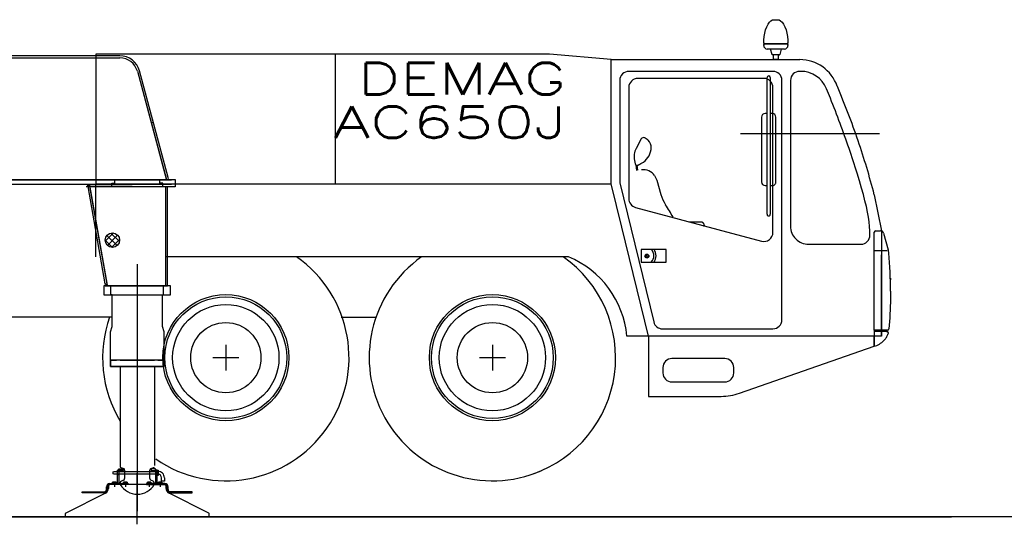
# Model space of a CAD drawing. Extents: x 26250 to 211390, y 12641 to 169243.
# Tile 13 of 132: x 48702 to 54168, y 12641 to 15443. Entities that reach past the tile are written whole.
import ezdxf
from ezdxf.enums import TextEntityAlignment as Align

# ---------------------------------------------------------------- set-up
doc = ezdxf.new("R2010")
doc.units = 0
doc.header["$LTSCALE"] = 212.5
doc.linetypes.add('CENTER', pattern=[50.5, 30, -9, 2.5, -9])
doc.linetypes.add('HIDDEN', pattern=[12.6, 8.4, -4.2])
for name, color, linetype in [('11', 7, 'CONTINUOUS'), ('129', 7, 'CONTINUOUS'), ('5', 94, 'CONTINUOUS'), ('607', 7, 'CONTINUOUS'), ('611', 7, 'CONTINUOUS')]:
    doc.layers.add(name, color=color, linetype=linetype)
doc.styles.get("Standard").update_dxf_attribs({"font": 'txt', "bigfont": 'bigfont'})

# ---------------------------------------------------------------- blocks, each defined once
blk = doc.blocks.new('*G12')
at = {"layer": '129', "color": 7, "linetype": 'CONTINUOUS'}
for p, q in [((51326.4, 13638.1), (51326.4, 13494.1)), ((51254.4, 13566.1), (51398.4, 13566.1))]:
    blk.add_line(p, q, dxfattribs=at)
blk = doc.blocks.new('*G13')
at = {"layer": '129', "color": 7, "linetype": 'CONTINUOUS'}
for p, q in [((49846.4, 13638.1), (49846.4, 13494.1)), ((49774.4, 13566.1), (49918.4, 13566.1))]:
    blk.add_line(p, q, dxfattribs=at)
blk = doc.blocks.new('*G19')
at = {"layer": '11', "color": 7, "linetype": 'CENTER'}
for p, q in [((49354.8, 12962.9), (49354.8, 12805.5)), ((49354.8, 12962.9), (49354.8, 12805.5)), ((49354.8, 12640.6), (49354.8, 12925.4)), ((49227.8, 12878.1), (49227.8, 12849.4)), ((49288.8, 12878.7), (49288.8, 12849.4)), ((49420.8, 12878.7), (49420.8, 12849.4)), ((49481.8, 12878.1), (49481.8, 12849.4))]:
    blk.add_line(p, q, dxfattribs=at)
at = {"layer": '11', "color": 7, "linetype": 'CONTINUOUS'}
for p, q in [((49221.7, 12931.9), (49226.7, 12934.8)), ((49221.7, 12921.7), (49221.7, 12931.9)), ((49226.7, 12918.8), (49221.7, 12921.7)), ((49226.7, 12934.8), (49469.8, 12934.8)), ((49469.8, 12918.8), (49226.7, 12918.8)), ((49244.8, 12942), (49252.8, 12942)), ((49244.8, 12867.5), (49244.8, 12942)), ((49248.8, 12942), (49252.8, 12946)), ((49252.8, 12942), (49248.8, 12942)), ((49252.8, 12940), (49252.8, 12948)), ((49252.8, 12948), (49277.8, 12948)), ((49252.8, 12946), (49252.8, 12942)), ((49252.8, 12942), (49252.8, 12867.5)), ((49277.8, 12940), (49252.8, 12940)), ((49277.8, 12948), (49277.8, 12940)), ((49431.8, 12948), (49431.8, 12940)), ((49456.8, 12948), (49431.8, 12948)), ((49431.8, 12940), (49456.8, 12940)), ((49456.8, 12940), (49456.8, 12948)), ((49460.8, 12942), (49456.8, 12946)), ((49456.8, 12946), (49456.8, 12942)), ((49456.8, 12942), (49460.8, 12942)), ((49464.8, 12942), (49456.8, 12942)), ((49456.8, 12942), (49456.8, 12867.5)), ((49464.8, 12867.5), (49464.8, 12942)), ((49466.8, 12911.8), (49466.8, 12941.8)), ((49466.8, 12941.8), (49470.1, 12941.8)), ((49470.1, 12911.8), (49466.8, 12911.8)), ((49470.1, 12941.8), (49470.1, 12911.8)), ((49183.8, 12833.2), (49183.8, 12849.5)), ((49189.8, 12849.5), (49189.8, 12833.2)), ((49202.8, 12861.5), (49194.8, 12856.9)), ((49194.8, 12856.9), (49194.8, 12845.8)), ((49194.8, 12845.8), (49194.8, 12839.6)), ((49201.8, 12867.5), (49303.8, 12867.5)), ((49303.8, 12861.5), (49201.8, 12861.5)), ((49209.8, 12861.5), (49202.8, 12861.5)), ((49506.8, 12861.5), (49209.8, 12861.5)), ((49240.6, 12867.5), (49244.8, 12871.7)), ((49244.8, 12867.5), (49240.6, 12867.5)), ((49244.8, 12871.7), (49244.8, 12867.5)), ((49252.8, 12867.5), (49244.8, 12867.5)), ((49252.8, 12867.5), (49252.8, 12871.7)), ((49252.8, 12871.7), (49257, 12867.5)), ((49257, 12867.5), (49252.8, 12867.5)), ((49303.8, 12867.5), (49303.8, 12861.5)), ((49405.8, 12867.5), (49405.8, 12861.5)), ((49507.8, 12867.5), (49405.8, 12867.5)), ((49405.8, 12861.5), (49507.8, 12861.5)), ((49456.8, 12871.7), (49452.6, 12867.5)), ((49452.6, 12867.5), (49456.8, 12867.5)), ((49456.8, 12867.5), (49456.8, 12871.7)), ((49456.8, 12867.5), (49464.8, 12867.5)), ((49469, 12867.5), (49464.8, 12871.7)), ((49464.8, 12871.7), (49464.8, 12867.5)), ((49464.8, 12867.5), (49469, 12867.5)), ((49489.8, 12879.8), (49489.8, 12898.8)), ((49505.8, 12879.8), (49489.8, 12879.8)), ((49505.8, 12898.8), (49505.8, 12879.8)), ((49514.8, 12856.9), (49506.8, 12861.5)), ((49514.8, 12845.8), (49514.8, 12856.9)), ((49514.8, 12839.6), (49514.8, 12845.8)), ((49519.8, 12849.5), (49519.8, 12833.2)), ((49525.8, 12833.2), (49525.8, 12849.5)), ((49178.2, 12812.8), (48957.6, 12702.9)), ((49049.9, 12815.2), (49049.9, 12821.2)), ((49049.9, 12821.2), (49171.8, 12821.2)), ((49171.8, 12815.2), (49049.9, 12815.2)), ((49752, 12702.9), (49531.4, 12812.8)), ((49659.7, 12821.2), (49537.8, 12821.2)), ((49537.8, 12815.2), (49659.7, 12815.2)), ((49659.7, 12815.2), (49659.7, 12821.2)), ((48954.8, 12698.4), (48954.8, 12681.5)), ((48954.8, 12681.5), (49754.8, 12681.5)), ((49754.8, 12681.5), (49754.8, 12698.4))]:
    blk.add_line(p, q, dxfattribs=at)
at = {"layer": '11', "color": 7, "linetype": 'HIDDEN'}
for p, q in [((49244.8, 12936.8), (49252.8, 12936.8)), ((49244.8, 12916.8), (49252.8, 12916.8)), ((49464.8, 12936.8), (49456.8, 12936.8)), ((49464.8, 12916.8), (49456.8, 12916.8)), ((49466.8, 12935.3), (49470.1, 12935.3)), ((49466.8, 12918.3), (49470.1, 12918.3)), ((49221.3, 12867.5), (49221.3, 12861.5)), ((49234.3, 12861.5), (49234.3, 12867.5)), ((49282.3, 12867.5), (49282.3, 12861.5)), ((49295.3, 12867.5), (49295.3, 12861.5)), ((49414.3, 12867.5), (49414.3, 12861.5)), ((49427.3, 12867.5), (49427.3, 12861.5)), ((49475.3, 12861.5), (49475.3, 12867.5)), ((49488.3, 12867.5), (49488.3, 12861.5))]:
    blk.add_line(p, q, dxfattribs=at)
at = {"layer": '11', "color": 7, "linetype": 'CONTINUOUS'}
for centre, radius, start, end in [((49469.8, 12898.8), 36, 0, 90.0097), ((49469.8, 12898.8), 20, 0, 90.0044), ((49201.8, 12849.5), 18, 90, 180), ((49201.8, 12849.5), 12, 90, 180), ((49507.8, 12849.5), 18, 0, 90), ((49507.8, 12849.5), 12, 0, 90), ((49171.8, 12833.2), 18, -90, 0), ((49171.8, 12833.2), 12, -90, 0), ((49164.8, 12839.6), 30, -63.5263, 0.0038), ((49544.8, 12839.6), 30, 180, -116.4784), ((49537.8, 12833.2), 18, 180, -90), ((49537.8, 12833.2), 12, 180, -89.9854), ((48959.8, 12698.4), 5, 116.4618, 179.9984), ((49749.8, 12698.4), 5, 0, 63.4968)]:
    blk.add_arc(centre, radius, start, end, dxfattribs=at)
at = {"layer": '5', "color": 94, "linetype": 'CONTINUOUS'}
for p, q in [((49252.8, 12945.8), (49252.8, 12945.9)), ((49252.8, 12944.6), (49252.8, 12945.3)), ((49456.8, 12945.8), (49456.8, 12945.9)), ((49456.8, 12944.6), (49456.8, 12945.3)), ((49244.8, 12871.2), (49244.8, 12871.4)), ((49244.8, 12870), (49244.8, 12870.9)), ((49252.8, 12871), (49252.8, 12871.4)), ((49252.9, 12871.7), (49252.9, 12871.6)), ((49456.7, 12871.7), (49456.7, 12871.6)), ((49456.8, 12871), (49456.8, 12871.4)), ((49464.8, 12871.2), (49464.8, 12871.4)), ((49464.8, 12870), (49464.8, 12870.9))]:
    blk.add_line(p, q, dxfattribs=at)
at = {"layer": '607', "color": 7, "linetype": 'CENTER'}
for p, q in [((49227.8, 12875.4), (49227.8, 12867.5)), ((49288.8, 12875.4), (49288.8, 12867.5)), ((49420.8, 12875.4), (49420.8, 12867.5)), ((49481.8, 12875.4), (49481.8, 12867.5))]:
    blk.add_line(p, q, dxfattribs=at)
at = {"layer": '611', "color": 7, "linetype": 'CONTINUOUS'}
for p, q in [((49218.3, 12875.4), (49237.3, 12875.4)), ((49218.3, 12867.5), (49218.3, 12875.4)), ((49237.3, 12867.9), (49218.3, 12867.9)), ((49237.3, 12867.5), (49218.3, 12867.5)), ((49227.8, 12867.5), (49227.8, 12874.3)), ((49237.3, 12875.4), (49237.3, 12867.5)), ((49279.3, 12875.4), (49298.3, 12875.4)), ((49279.3, 12867.5), (49279.3, 12875.4)), ((49298.3, 12867.9), (49279.3, 12867.9)), ((49298.3, 12867.5), (49279.3, 12867.5)), ((49288.8, 12867.5), (49288.8, 12874.3)), ((49298.3, 12875.4), (49298.3, 12867.5)), ((49411.3, 12875.4), (49430.3, 12875.4)), ((49411.3, 12867.5), (49411.3, 12875.4)), ((49430.3, 12867.9), (49411.3, 12867.9)), ((49430.3, 12867.5), (49411.3, 12867.5)), ((49420.8, 12867.5), (49420.8, 12874.3)), ((49430.3, 12875.4), (49430.3, 12867.5)), ((49472.3, 12875.4), (49491.3, 12875.4)), ((49472.3, 12867.5), (49472.3, 12875.4)), ((49491.3, 12867.9), (49472.3, 12867.9)), ((49491.3, 12867.5), (49472.3, 12867.5)), ((49481.8, 12867.5), (49481.8, 12874.3)), ((49491.3, 12875.4), (49491.3, 12867.5))]:
    blk.add_line(p, q, dxfattribs=at)
for centre, start, end in [((49223, 12864.4), 64.3356, 115.6533), ((49232.5, 12864.4), 64.3356, 115.6533), ((49284, 12864.4), 64.35, 115.6676), ((49293.5, 12864.4), 64.35, 115.6676), ((49416, 12864.4), 64.35, 115.6676), ((49425.5, 12864.4), 64.35, 115.6676), ((49477, 12864.4), 64.3356, 115.6533), ((49486.5, 12864.4), 64.3356, 115.6533)]:
    blk.add_arc(centre, 11, start, end, dxfattribs=at)
blk = doc.blocks.new('*G9')
at = {"layer": '11', "color": 7, "linetype": 'CONTINUOUS'}
for p, q in [((52889.8, 15443.1), (52909.8, 15443.1)), ((52836.3, 15310.1), (52832.3, 15310.1)), ((52832.3, 15300.1), (52832.3, 15305.1)), ((52834.3, 15307.1), (52836.3, 15307.1)), ((52836.3, 15307.1), (52836.3, 15310.1)), ((52836.3, 15310.1), (52963.3, 15310.1)), ((52963.3, 15307.1), (52836.3, 15307.1)), ((52967.3, 15310.1), (52963.3, 15310.1)), ((52963.3, 15310.1), (52963.3, 15307.1)), ((52963.3, 15307.1), (52965.3, 15307.1)), ((52967.3, 15305.1), (52967.3, 15300.1)), ((50455.1, 15251.1), (49125.1, 15251.1)), ((49125.1, 15251.1), (49125.1, 14531.9)), ((50591.4, 15251.1), (49125.1, 15251.1)), ((50455.1, 14531.9), (50455.1, 15251.1)), ((50611.4, 15251.1), (50591.4, 15251.1)), ((51643, 15251.1), (50611.4, 15251.1)), ((51986.4, 15221.1), (51643, 15251.1)), ((52869.8, 15280.1), (52852.3, 15280.1)), ((52878.6, 15249.3), (52869.8, 15280.1)), ((52929.8, 15280.1), (52869.8, 15280.1)), ((52929.8, 15280.1), (52921.5, 15249.3)), ((52947.3, 15280.1), (52929.8, 15280.1)), ((49258.7, 15242.6), (47107.7, 15242.6)), ((47107.7, 15230.7), (49258.7, 15230.7)), ((49196.2, 15230.7), (49258.7, 15230.7)), ((51986.4, 14531.9), (51986.4, 15221.1)), ((51986.4, 15221.1), (52991.4, 15221.1)), ((51986.4, 14531.9), (51986.4, 15221.1)), ((52887.6, 15247.1), (52880.9, 15247.1)), ((52887.6, 15221.1), (52887.6, 15247.1)), ((52912, 15247.1), (52887.6, 15247.1)), ((52899.8, 15221.1), (52887.6, 15221.1)), ((52912, 15221.1), (52899.8, 15221.1)), ((52918.6, 15247.1), (52912, 15247.1)), ((52912, 15247.1), (52912, 15221.1)), ((52991.4, 15221.1), (53033, 15221.1)), ((49355.3, 15156.6), (49515.3, 14559.6)), ((49355.3, 15156.6), (49516.3, 14555.7)), ((49525.9, 14567.1), (49366.9, 15159.6)), ((52883.6, 15156.2), (52083.6, 15156.2)), ((53037.6, 15156.2), (53031.4, 15156.2)), ((52033.6, 15106.2), (52033.6, 14536.9)), ((52833.6, 15116.7), (52133.6, 15116.7)), ((52851.2, 14362.1), (52851.2, 15122.1)), ((52869.2, 15122.1), (52869.2, 14362.1)), ((52933.6, 13776.2), (52933.6, 15106.2)), ((52981.4, 15106.2), (52981.4, 14296.2)), ((52083.6, 15066.7), (52083.6, 14448.9)), ((52883.6, 14261.4), (52883.6, 15066.7)), ((53202.5, 15007), (53181.1, 15059.6)), ((53240.2, 15074.7), (53241.4, 15071.2)), ((52820.2, 14901.8), (52820.2, 14541.8)), ((52851.2, 14921.8), (52840.2, 14921.8)), ((52880.2, 14921.8), (52869.2, 14921.8)), ((52900.2, 14541.8), (52900.2, 14901.8)), ((52151.7, 14780.5), (52124.1, 14728.4)), ((52172.8, 14786.3), (52172.1, 14786.7)), ((52703.2, 14811.1), (53475.2, 14811.1)), ((52206.9, 14721.8), (52207.8, 14729.6)), ((52114.4, 14661.3), (52118.3, 14642.7)), ((52128.7, 14606.3), (52123.7, 14635.7)), ((52134.6, 14607.5), (52129.9, 14634.9)), ((52130.1, 14634.9), (52134.8, 14635.9)), ((45882.1, 14553.7), (49544.8, 14553.7)), ((49280.7, 14553.7), (47129.2, 14553.7)), ((49213, 14555.9), (49564.8, 14555.7)), ((49229.8, 14535.7), (49229.8, 14555.8)), ((49479.8, 14535.7), (49479.8, 14555.7)), ((49529, 14555.7), (49525.9, 14567.1)), ((49564.8, 14555.7), (49564.8, 14515.7)), ((52227, 14577.9), (52239.9, 14552)), ((52239.9, 14552), (52261.6, 14471.7)), ((49544.8, 14528.7), (45912, 14528.7)), ((49522.8, 14515.7), (49072, 14515.7)), ((49081.8, 14517.3), (49077.1, 14528.7)), ((49077.1, 14528.7), (49090, 14528.7)), ((49081.8, 14517.3), (49090.6, 14524.8)), ((49177.2, 13976.1), (49081.8, 14517.3)), ((49189.2, 13965.7), (49090, 14528.7)), ((49090, 14528.7), (49325.7, 14528.7)), ((49090.6, 14524.8), (49188.5, 13969.6)), ((49125.1, 14531.9), (50455.1, 14531.9)), ((49125.1, 14126.1), (49125.1, 14531.9)), ((49125.1, 14531.9), (51986.4, 14531.9)), ((49564.8, 14515.7), (49171.6, 14515.7)), ((49212.8, 14525.7), (49212.8, 14535.7)), ((49212.8, 14535.7), (49229.8, 14535.7)), ((49212.8, 14515.7), (49212.8, 14525.7)), ((49496.8, 14535.7), (49479.8, 14535.7)), ((49496.8, 14525.7), (49496.8, 14535.7)), ((49496.8, 14515.7), (49496.8, 14525.7)), ((49522.8, 14515.7), (49510.8, 14515.7)), ((49510.8, 14515.7), (49510.8, 13965.7)), ((49522.8, 13965.7), (49522.8, 14515.7)), ((49522.8, 13965.7), (49522.8, 14515.7)), ((52045.2, 14291.2), (51986.4, 14531.9)), ((52033.6, 14536.9), (52222.1, 13764.3)), ((52840.2, 14521.8), (52851.2, 14521.8)), ((52869.2, 14521.8), (52880.9, 14521.8)), ((53446.4, 14471.2), (53486.4, 14271.2)), ((52120.7, 14400.6), (52820.7, 14213.1)), ((52192.8, 13686.2), (52045.2, 14291.2)), ((52483, 14319.4), (52416.5, 14319.4)), ((53454.4, 14271.2), (53480.7, 14271.2)), ((53486.4, 14271.2), (53486.4, 13686.2)), ((53446.4, 13718.2), (53446.4, 14263.2)), ((53498, 14258), (53523.9, 14165)), ((52290.2, 14167.1), (52152.2, 14167.1)), ((52152.2, 14167.1), (52152.2, 14097.1)), ((52290.2, 14097.1), (52290.2, 14167.1)), ((53081.4, 14196.2), (53372.1, 14196.2)), ((53446.4, 14161.2), (53517, 14161.2)), ((51749.1, 14126.1), (49510.8, 14126.1)), ((51749.1, 14126.1), (51719.1, 14126.1)), ((52183.3, 14134.3), (52182.1, 14133.5)), ((52182.1, 14133.5), (52182.1, 14132.3)), ((52182.1, 14132.3), (52182.1, 14132)), ((52182.1, 14132), (52182.1, 14131.3)), ((52182.1, 14131.3), (52182.8, 14131.3)), ((52182.8, 14127.4), (52182.2, 14126.3)), ((52182.2, 14126.3), (52183.7, 14125.8)), ((52182.8, 14131.3), (52182.8, 14130.5)), ((52182.8, 14130.5), (52182.8, 14129.5)), ((52182.8, 14129.5), (52182.8, 14129)), ((52182.8, 14129), (52182.8, 14128.6)), ((52182.8, 14128.6), (52182.8, 14127.4)), ((52184.7, 14134.3), (52183.3, 14134.3)), ((52183.7, 14125.8), (52183.7, 14124.9)), ((52183.7, 14124.9), (52184.4, 14124)), ((52184.4, 14124), (52185.2, 14125.1)), ((52185.6, 14133.5), (52184.7, 14134.3)), ((52185.2, 14125.1), (52186.2, 14125.1)), ((52185.5, 14131.2), (52185.6, 14131.5)), ((52185.5, 14130.8), (52185.5, 14131.2)), ((52185.5, 14129.6), (52185.5, 14130.8)), ((52185.5, 14129.3), (52185.5, 14129.6)), ((52185.5, 14128.5), (52185.5, 14129.3)), ((52185.5, 14127.3), (52185.5, 14128.5)), ((52185.5, 14125.9), (52185.5, 14127.3)), ((52186.2, 14125.1), (52185.5, 14125.9)), ((52185.6, 14132.5), (52185.6, 14133.5)), ((52185.6, 14131.5), (52185.6, 14132.5)), ((53486.4, 13686.2), (53486.4, 14137.2)), ((53486.4, 14124.7), (53486.4, 13686.2)), ((52152.2, 14097.1), (52290.2, 14097.1)), ((53536.4, 14006.8), (53534.3, 13985.5)), ((49539.8, 13965.7), (49169.8, 13965.7)), ((49169.8, 13965.7), (49169.8, 13915.7)), ((49177.2, 13976.1), (49174.2, 13965.7)), ((49176.5, 13965.7), (49189.2, 13965.7)), ((49189.2, 13969.6), (49177.2, 13976.1)), ((49189.2, 13965.7), (49522.8, 13965.7)), ((49208.8, 13915.7), (49208.8, 13965.7)), ((49208.8, 13915.7), (49208.8, 13965.7)), ((49208.8, 13965.7), (49214.8, 13965.7)), ((49500.8, 13965.7), (49494.8, 13965.7)), ((49500.8, 13915.7), (49500.8, 13965.7)), ((49500.8, 13915.7), (49500.8, 13965.7)), ((49510.8, 13965.7), (49522.8, 13965.7)), ((49539.8, 13915.7), (49539.8, 13965.7)), ((49169.8, 13915.7), (49539.8, 13915.7)), ((49214.8, 13915.7), (49208.8, 13915.7)), ((49214.8, 13913.7), (49214.8, 13915.7)), ((49214.8, 13740.1), (49214.8, 13913.7)), ((49494.8, 13740.1), (49494.8, 13915.7)), ((49494.8, 13915.7), (49500.8, 13915.7)), ((48996.4, 13791.1), (48502.3, 13791.1)), ((49210.4, 13791.1), (48996.4, 13791.1)), ((50487.3, 13791.1), (50680.4, 13791.1)), ((49205.8, 13710.2), (49214.8, 13740.1)), ((49503.8, 13710.2), (49494.8, 13740.1)), ((52270.6, 13726.2), (52883.6, 13726.2)), ((49205.8, 13552.7), (49205.8, 13710.2)), ((49503.8, 13552.7), (49503.8, 13710.2)), ((52192.8, 13686.2), (52072.6, 13686.2)), ((53261.5, 13686.2), (52192.8, 13686.2)), ((52192.8, 13686.2), (52192.8, 13351.2)), ((53486.4, 13686.2), (52192.8, 13686.2)), ((53446.4, 13686.2), (53261.5, 13686.2)), ((53446.4, 13718.2), (53446.4, 13711.2)), ((53519.1, 13718.2), (53446.4, 13718.2)), ((53446.4, 13711.2), (53446.4, 13629.2)), ((53516.4, 13711.2), (53446.4, 13711.2)), ((53446.4, 13629.2), (53446.4, 13686.2)), ((53514.9, 13718.2), (53519.1, 13718.2)), ((53516.4, 13711.2), (53514.9, 13711.2)), ((53524.4, 13702.8), (53524.4, 13703.2)), ((52698.3, 13369.3), (53446.4, 13629.2)), ((52616.4, 13561.4), (52322.8, 13561.4)), ((49503.8, 13552.7), (49205.8, 13552.7)), ((49205.8, 13552.7), (49205.8, 13517.7)), ((49205.8, 13517.7), (49205.8, 13552.7)), ((49205.8, 13552.7), (49239.8, 13552.7)), ((49239.8, 13552.7), (49205.8, 13552.7)), ((49205.8, 13517.7), (49503.8, 13517.7)), ((49503.8, 13517.7), (49205.8, 13517.7)), ((49259.8, 13552.7), (49449.8, 13552.7)), ((49259.8, 13517.7), (49259.8, 12957.7)), ((49449.8, 13517.7), (49449.8, 12967.7)), ((49469.8, 13552.7), (49503.8, 13552.7)), ((49469.8, 13552.7), (49503.8, 13552.7)), ((49503.8, 13517.7), (49503.8, 13552.7)), ((49503.8, 13552.7), (49503.8, 13517.7)), ((52272.8, 13511.4), (52272.8, 13481.4)), ((52666.4, 13481.4), (52666.4, 13511.4)), ((52322.8, 13431.4), (52616.4, 13431.4)), ((52192.8, 13351.2), (52595.5, 13351.2)), ((49259.8, 12957.7), (49278.6, 12950.3)), ((49431.1, 12950.2), (49449.8, 12957.7)), ((49284.8, 12941), (49284.8, 12894.4)), ((49424.8, 12894.4), (49424.8, 12940.9)), ((49260.8, 12871), (49260.8, 12861.5)), ((49278.6, 12885.1), (49266.9, 12880.3)), ((49442.6, 12880.3), (49430.9, 12885.1)), ((49448.8, 12861.5), (49448.8, 12871)), ((36720.3, 12681.5), (53875.2, 12681.5))]:
    blk.add_line(p, q, dxfattribs=at)
at = {"layer": '11', "color": 7, "linetype": 'HIDDEN'}
for p, q in [((49443.9, 14872.8), (49432.2, 14869.6)), ((52483, 14319.4), (52416.5, 14319.4))]:
    blk.add_line(p, q, dxfattribs=at)
at = {"layer": '11', "color": 7, "linetype": 'CENTER'}
blk.add_line((49354.8, 14084.6), (49354.8, 12712.8), dxfattribs=at)
at = {"layer": '11', "color": 7, "linetype": 'CONTINUOUS'}
for points in [[(52832.3, 15310.1), (52832.9, 15329.4), (52834.8, 15349.2), (52838.2, 15368.8), (52843, 15387.4), (52849.1, 15404.1), (52856.3, 15418.3), (52864.4, 15429.4), (52872.9, 15437.2), (52881.4, 15441.7), (52889.8, 15443.1)], [(52909.8, 15443.1), (52918.1, 15441.7), (52926.6, 15437.2), (52935.1, 15429.4), (52943.2, 15418.3), (52950.4, 15404.1), (52956.5, 15387.4), (52961.4, 15368.8), (52964.7, 15349.2), (52966.6, 15329.4), (52967.3, 15310.1)], [(52880.9, 15247.1), (52880.5, 15247.1), (52880.2, 15247.2), (52879.8, 15247.3), (52879.5, 15247.5), (52879.2, 15247.7), (52879, 15248), (52878.8, 15248.3), (52878.7, 15248.6), (52878.6, 15249), (52878.6, 15249.3)], [(52190.6, 14773.9), (52188.9, 14775.4), (52187.1, 14776.8), (52185.3, 14778.2), (52183.5, 14779.6), (52181.7, 14780.8), (52179.9, 14782.1), (52178.1, 14783.2), (52176.3, 14784.3), (52174.5, 14785.4), (52172.8, 14786.3)], [(52134.8, 14635.9), (52136.9, 14636.8), (52138.9, 14637.7), (52140.9, 14638.6), (52143, 14639.5), (52144.9, 14640.5), (52146.9, 14641.6), (52148.9, 14642.6), (52150.9, 14643.7), (52152.8, 14644.9), (52154.7, 14646)], [(52880.9, 14521.8), (52883.8, 14522), (52886.8, 14522.7), (52889.7, 14523.9), (52892.4, 14525.5), (52894.9, 14527.7), (52896.9, 14530.2), (52898.5, 14533), (52899.5, 14535.9), (52900.1, 14538.9), (52900.2, 14541.8)], [(53421.4, 14271.2), (53419.9, 14294.9), (53417.2, 14320.1), (53413.4, 14346.7), (53408.4, 14375), (53402.2, 14405.1), (53394.7, 14437.1), (53386, 14471.4), (53376, 14508.1), (53364.5, 14547.5), (53351.5, 14589.8)], [(53536.4, 13936.2), (53536.3, 13914.9), (53536, 13893.7), (53535.5, 13872.5), (53534.9, 13851.3), (53534, 13830.2), (53533, 13809.2), (53531.8, 13788.2), (53530.4, 13767.2), (53528.8, 13746.3), (53527, 13725.5)], [(53499.4, 13661.2), (53502.4, 13664.4), (53505.3, 13667.8), (53508, 13671.3), (53510.7, 13675), (53513.2, 13678.8), (53515.6, 13682.8), (53517.8, 13686.8), (53519.9, 13691), (53521.9, 13695.3), (53523.7, 13699.6)]]:
    blk.add_lwpolyline(points, dxfattribs=at)
for centre, radius in [((49216.8, 14218.8), 40), ((52183.9, 14129.9), 11), ((52183.9, 14129.9), 9), ((49846.4, 13566.1), 350), ((49846.4, 13566.1), 338), ((51326.4, 13566.1), 350), ((51326.4, 13566.1), 338), ((49846.4, 13566.1), 295), ((51326.4, 13566.1), 295), ((49846.4, 13566.1), 195), ((51326.4, 13566.1), 195)]:
    blk.add_circle(centre, radius, dxfattribs=at)
for centre, radius, start, end in [((52834.3, 15305.1), 2, 90.0262, 180), ((52965.3, 15305.1), 2, 0.0131, 90), ((52852.3, 15300.1), 20, 179.9908, -90), ((52947.3, 15300.1), 20, -90.0079, 0), ((49258.7, 15130.6), 112, 15.0003, 90.0004), ((49258.7, 15130.7), 100, 14.9985, 90.0021), ((49258.7, 15130.7), 100, 15.0019, 90.0004), ((52918.6, 15250.1), 3, -89.9916, -15.0679), ((53033, 15001.2), 219.9, 19.5196, 90), ((52083.6, 15106.2), 50, 89.999, 180), ((52883.6, 15106.2), 50, 0.0031, 90), ((53031.4, 15106.2), 50, 90, 180), ((53037.6, 15001.2), 155, 22.1408, 90), ((52133.6, 15066.7), 50, 90, 180), ((52833.6, 15066.7), 50, -0.0005, 90), ((52860.2, 15122.1), 9, 0, 180), ((49330.2, 13399.8), 4253.4, 18.8096, 23.1386), ((47910.3, 12882.1), 5702.9, 20.3588, 21.8763), ((52840.2, 14901.8), 20, 90, 180), ((52880.2, 14901.8), 20, 0.0039, 90), ((47909.7, 12881.9), 5703.5, 17.4246, 20.3586), ((52165, 14773.5), 15, 61.6933, 152.0266), ((52158.2, 14735.8), 50, -7.1249, 49.5903), ((49329.6, 13399.6), 4254, 14.59, 18.8094), ((52212.4, 14681.5), 100, 152.0259, -168.359), ((52107.6, 14734.2), 100, -61.9125, -7.1274), ((52128.1, 14644.7), 10, -168.3757, -78.4976), ((52163, 14529.9), 80, 36.8728, 96.2917), ((52840.2, 14541.8), 20, 179.9987, -90), ((52133.6, 14448.9), 50, 179.9998, -104.9958), ((52453.8, 14527), 200, -163.9516, -146.1819), ((49459.8, 12640.6), 3338.8, 30.7208, 32.1186), ((52860.2, 14362.1), 9, 179.866, 0), ((52483, 14299.4), 20, -0.0079, 90), ((52493, 14299.4), 10, -32.8334, 0), ((53081.4, 14296.2), 100, 179.9992, -90), ((52488.8, 14234), 933.4, 0.7938, 2.2867), ((53454.4, 14263.2), 8, 90, 180), ((53480.7, 14253.2), 18, 15.555, 90), ((52833.6, 14261.4), 50, -105.0007, 0), ((53372.1, 14246.2), 50, -90, 0.79), ((52172.9, 14132.1), 50, -44.4269, 44.4306), ((52172.9, 14132.1), 62, -34.3666, 34.3698), ((53427.6, 14138.2), 100, 4.9853, 15.5507), ((49846.4, 13566.1), 684, -124.6606, 54.9584), ((51326.4, 13566.1), 684, 125.0466, -66.6195), ((51326.4, 13566.1), 684, -70.5554, 54.9587), ((51545.4, 13637.4), 529.5, 5.2914, 67.3699), ((51111.3, 13936.2), 2425.1, 0.0001, 4.9843), ((49846.4, 13566.1), 684, 160.7954, -149.0452), ((52883.6, 13776.2), 50, -89.999, 0), ((52270.6, 13776.2), 50, -166.2941, -90), ((53519.1, 13726.2), 8, -90.0001, -5.0295), ((53514.9, 13714.7), 3.5, 90, -90), ((53516.4, 13703.2), 8, 0.0262, 90), ((53516.4, 13702.8), 8, -23.348, 0), ((53412.1, 13745.8), 121.6, -73.6208, -44.125), ((52322.8, 13511.4), 50, 90, 180), ((52616.4, 13511.4), 50, -0.0026, 90), ((52322.8, 13481.4), 50, -179.9984, -90), ((52616.4, 13481.4), 50, -90, 0), ((52595.5, 13651.8), 300.6, -90.0019, -70.0006), ((49274.8, 12941), 10, -0.0035, 67.488), ((49434.8, 12940.9), 10, 111.7782, 180), ((49270.8, 12871), 10, 112.6158, 180), ((49354.8, 12916.7), 109, -149.5862, -30.4153), ((49274.8, 12894.4), 10, -67.3765, 0), ((49434.8, 12894.4), 10, -179.9983, -112.6315), ((49438.8, 12871), 10, -0.0035, 67.3839)]:
    blk.add_arc(centre, radius, start, end, dxfattribs=at)
at = {"layer": '11', "color": 7, "linetype": 'HIDDEN'}
for centre, radius, start, end in [((52483, 14299.4), 20, -0.0118, 90), ((52493, 14299.4), 9.99, -32.8516, 0)]:
    blk.add_arc(centre, radius, start, end, dxfattribs=at)
at = {"layer": '5', "color": 94, "linetype": 'CONTINUOUS'}
for p, q in [((49176.8, 14219.5), (49217.5, 14178.8)), ((49177.2, 14213.3), (49222.4, 14258.5)), ((49243, 14188.6), (49186.6, 14245.1)), ((49245.7, 14246.5), (49189.2, 14189.9)), ((49208.9, 14258.1), (49256, 14211)), ((49213.6, 14179), (49256.7, 14222))]:
    blk.add_line(p, q, dxfattribs=at)
at = {"layer": '11', "color": 7, "linetype": 'CONTINUOUS'}
blk.add_blockref('*G19', (0, 0), dxfattribs=at)
at = {"layer": '129', "color": 7, "linetype": 'CONTINUOUS'}
for name in ['*G13', '*G12']:
    blk.add_blockref(name, (0, 0), dxfattribs=at)
at = {"layer": '129', "color": 7, "linetype": 'CONTINUOUS', "width": 1.5}
for s, p in [('DEMAG', (50577.9, 14975.3)), ('AC650J', (50444.9, 14734.2))]:
    blk.add_text(s, height=175, dxfattribs=at).set_placement(p, align=Align.BOTTOM_LEFT)

msp = doc.modelspace()

# ---------------------------------------------------------------- linework, layer by layer
at = {"layer": '11', "color": 7, "linetype": 'CONTINUOUS'}
msp.add_line((211390, 12681.5), (31610, 12681.5), dxfattribs=at)

# ---------------------------------------------------------------- block references
msp.add_blockref('*G9', (0, 0), dxfattribs=at)

doc.saveas('drawing.dxf')
